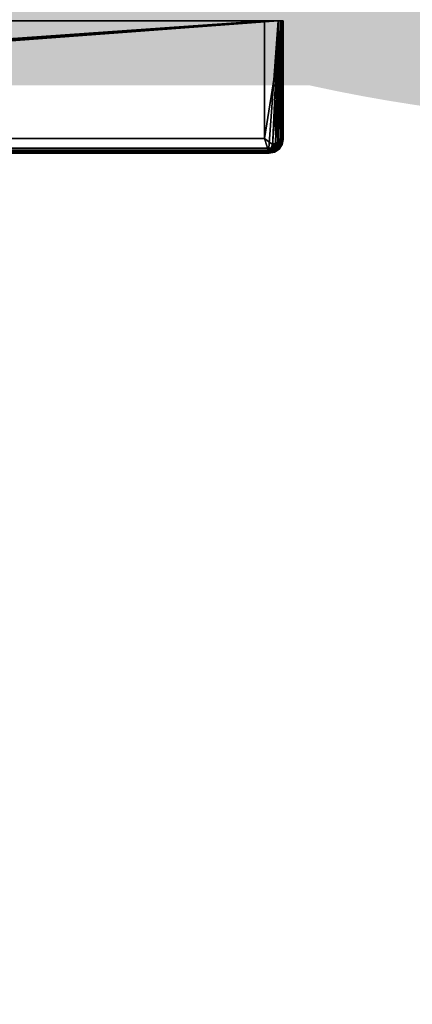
# Model space of a CAD drawing. Extents: x -6.9 to 15.4, y -1.3 to 1.1.
# Tile 13 of 36: x 0.206 to 0.342, y -0.597 to -0.255. Entities that reach past the tile are written whole.
import ezdxf

# ---------------------------------------------------------------- set-up
doc = ezdxf.new("R2010")
doc.units = 0
doc.header["$LTSCALE"] = 0.0254
doc.layers.get('0').update_dxf_attribs({"color": 13, "linetype": 'CONTINUOUS'})

# ---------------------------------------------------------------- blocks, each defined once
blk = doc.blocks.new('GROUP5_1')
blk = doc.blocks.new('GROUP1_1')
at = {"color": 253}
ref = blk.add_blockref('GROUP5_1', (0, 0), dxfattribs=at)
ref.add_attrib('Skp_GroupInstanceName', 'SHPM65Z55N_Body #1', (0, 0), dxfattribs={"height": 1})
blk = doc.blocks.new('GROUP7_1')
blk = doc.blocks.new('GROUP8_1')
at = {"color": 0}
for p, q in [((0.29625, 0.02247, 0.38205), (-0.29625, 0.02247, 0.38205)), ((0.29625, 0.02247, 0.38205), (-0.29625, 0.02247, 0.38205)), ((-0.28986, 0.02247, -0.30977), (0.29154, 0.02247, -0.30977)), ((-0.28986, 0.02247, -0.30977), (0.29154, 0.02247, -0.30977)), ((0.29154, 0.02247, -0.30977), (0.29154, -0.01838, -0.30977)), ((0.29154, 0.02247, -0.38205), (0.29154, -0.01838, -0.38205)), ((0.29154, 0.02247, -0.30977), (0.29154, -0.01838, -0.30977)), ((0.29154, 0.02247, -0.30977), (0.29154, 0.02247, -0.38205)), ((0.29803, 0.02247, -0.38205), (0.29154, 0.02247, -0.38205)), ((0.29154, 0.02247, -0.30977), (0.29154, 0.02247, -0.38205)), ((0.29803, 0.02247, -0.30977), (0.29154, 0.02247, -0.30977)), ((0.29154, 0.02247, -0.38205), (0.29154, -0.01838, -0.38205)), ((0.29803, 0.02247, -0.38205), (0.29154, 0.02247, -0.38205)), ((0.29154, 0.02247, -0.30977), (0.29801, 0.02247, 0.38027)), ((0.29691, 0.02247, 0.38192), (0.29625, 0.02247, 0.38205)), ((0.29625, 0.02247, 0.38205), (0.29625, -0.01856, 0.38205)), ((0.29625, 0.02247, 0.38205), (0.29625, -0.01856, 0.38205)), ((0.29625, 0.02247, 0.38205), (0.29801, 0.02247, 0.38027)), ((0.29625, 0.02247, 0.38205), (0.29801, 0.02247, 0.38027)), ((0.29691, 0.02247, 0.38192), (0.29625, 0.02247, 0.38205)), ((0.29751, 0.02247, 0.38153), (0.29691, 0.02247, 0.38192)), ((0.29691, 0.02247, 0.38192), (0.29691, -0.01862, 0.38192)), ((0.29691, 0.02247, 0.38192), (0.29691, -0.01862, 0.38192)), ((0.29751, 0.02247, 0.38153), (0.29691, 0.02247, 0.38192)), ((0.29791, 0.02247, 0.38092), (0.29691, 0.02247, 0.38192)), ((0.29791, 0.02247, 0.38092), (0.29691, 0.02247, 0.38192)), ((0.29803, 0.02247, 0.38027), (0.29691, 0.02247, 0.38192)), ((0.29801, 0.02247, 0.38027), (0.29691, 0.02247, 0.38192)), ((0.29791, 0.02247, 0.38092), (0.29751, 0.02247, 0.38153)), ((0.29751, 0.02247, 0.38153), (0.29751, -0.01868, 0.38153)), ((0.29751, 0.02247, 0.38153), (0.29751, -0.01868, 0.38153)), ((0.29791, 0.02247, 0.38092), (0.29751, 0.02247, 0.38153)), ((0.29803, 0.02247, 0.38027), (0.29791, 0.02247, 0.38092)), ((0.29791, 0.02247, 0.38092), (0.29791, -0.01871, 0.38092)), ((0.29791, 0.02247, 0.38092), (0.29791, -0.01871, 0.38092)), ((0.29803, 0.02247, 0.38027), (0.29791, 0.02247, 0.38092)), ((0.29803, 0.02247, 0.38027), (0.29803, 0.02247, -0.30977)), ((0.29803, 0.02247, 0.38027), (0.29803, -0.01873, 0.38027)), ((0.29803, -0.01873, -0.37447), (0.29803, 0.02247, -0.30977)), ((0.29803, -0.01873, -0.38205), (0.29803, 0.02247, -0.38205)), ((0.29803, 0.02247, -0.38205), (0.29803, 0.02247, -0.30977)), ((0.29803, -0.01873, -0.37447), (0.29803, 0.02247, -0.30977)), ((0.29803, 0.02247, -0.38205), (0.29803, 0.02247, -0.30977)), ((0.29803, 0.02247, 0.38027), (0.29803, -0.01873, 0.38027)), ((0.29803, -0.01873, -0.38205), (0.29803, 0.02247, -0.38205)), ((0.29154, -0.01838, -0.30977), (-0.28986, -0.01838, -0.30977)), ((0.29154, -0.01838, -0.38205), (-0.28986, -0.01838, -0.38205)), ((0.29154, -0.01838, -0.30977), (-0.28986, -0.01838, -0.30977)), ((0.29154, -0.01838, -0.38205), (-0.28986, -0.01838, -0.38205)), ((0.29154, -0.01838, -0.38205), (0.29154, -0.01838, -0.30977)), ((0.29154, -0.01838, -0.38205), (0.29154, -0.01838, -0.30977)), ((0.29154, -0.01838, -0.38205), (0.29426, -0.02054, -0.38205)), ((0.29154, -0.01838, -0.38205), (0.29426, -0.02054, -0.38205)), ((0.29803, -0.01873, -0.38205), (0.29426, -0.02054, -0.38205)), ((0.29803, -0.01873, -0.38205), (0.29426, -0.02054, -0.38205)), ((0.29803, -0.01873, -0.37447), (0.29426, -0.02054, -0.38205)), ((0.29803, -0.01873, -0.37447), (0.29426, -0.02054, -0.38205)), ((0.29769, -0.0205, -0.37726), (0.29426, -0.02054, -0.38205)), ((0.29769, -0.0205, -0.37726), (0.29426, -0.02054, -0.38205)), ((0.29601, -0.01982, 0.38205), (0.29533, -0.02085, 0.38205)), ((0.29601, -0.01982, 0.38205), (0.29533, -0.02085, 0.38205)), ((0.29663, -0.02007, 0.38192), (0.29581, -0.02133, 0.38192)), ((0.29663, -0.02007, 0.38192), (0.29581, -0.02133, 0.38192)), ((0.29625, -0.01856, 0.38205), (0.29601, -0.01982, 0.38205)), ((0.29625, -0.01856, 0.38205), (0.29601, -0.01982, 0.38205)), ((0.29601, -0.01982, 0.38205), (0.29663, -0.02007, 0.38192)), ((0.29601, -0.01982, 0.38205), (0.29663, -0.02007, 0.38192)), ((0.2972, -0.0203, 0.38153), (0.29624, -0.02176, 0.38153)), ((0.2972, -0.0203, 0.38153), (0.29624, -0.02176, 0.38153)), ((0.29625, -0.01856, 0.38205), (0.29691, -0.01862, 0.38192)), ((0.29625, -0.01856, 0.38205), (0.29691, -0.01862, 0.38192)), ((0.29757, -0.02045, 0.38092), (0.29653, -0.02205, 0.38092)), ((0.29757, -0.02045, 0.38092), (0.29653, -0.02205, 0.38092)), ((0.29769, -0.0205, 0.38027), (0.29662, -0.02214, 0.38027)), ((0.29662, -0.02214, -0.37983), (0.29769, -0.0205, -0.37726)), ((0.29769, -0.0205, 0.38027), (0.29662, -0.02214, 0.38027)), ((0.29662, -0.02214, -0.37983), (0.29769, -0.0205, -0.37726)), ((0.29691, -0.01862, 0.38192), (0.29663, -0.02007, 0.38192)), ((0.29691, -0.01862, 0.38192), (0.29663, -0.02007, 0.38192)), ((0.29663, -0.02007, 0.38192), (0.2972, -0.0203, 0.38153)), ((0.29663, -0.02007, 0.38192), (0.2972, -0.0203, 0.38153)), ((0.29691, -0.01862, 0.38192), (0.29751, -0.01868, 0.38153)), ((0.29691, -0.01862, 0.38192), (0.29751, -0.01868, 0.38153)), ((0.29751, -0.01868, 0.38153), (0.2972, -0.0203, 0.38153)), ((0.29751, -0.01868, 0.38153), (0.2972, -0.0203, 0.38153)), ((0.2972, -0.0203, 0.38153), (0.29757, -0.02045, 0.38092)), ((0.2972, -0.0203, 0.38153), (0.29757, -0.02045, 0.38092)), ((0.29751, -0.01868, 0.38153), (0.29791, -0.01871, 0.38092)), ((0.29751, -0.01868, 0.38153), (0.29791, -0.01871, 0.38092)), ((0.29791, -0.01871, 0.38092), (0.29757, -0.02045, 0.38092)), ((0.29791, -0.01871, 0.38092), (0.29757, -0.02045, 0.38092)), ((0.29757, -0.02045, 0.38092), (0.29769, -0.0205, 0.38027)), ((0.29757, -0.02045, 0.38092), (0.29769, -0.0205, 0.38027)), ((0.29803, -0.01873, 0.38027), (0.29769, -0.0205, 0.38027)), ((0.29769, -0.0205, -0.37726), (0.29803, -0.01873, -0.37447)), ((0.29803, -0.01873, 0.38027), (0.29769, -0.0205, 0.38027)), ((0.29769, -0.0205, -0.37726), (0.29803, -0.01873, -0.37447)), ((0.29769, -0.0205, 0.38027), (0.29769, -0.0205, -0.37726)), ((0.29769, -0.0205, 0.38027), (0.29769, -0.0205, -0.37726)), ((0.29791, -0.01871, 0.38092), (0.29803, -0.01873, 0.38027)), ((0.29791, -0.01871, 0.38092), (0.29803, -0.01873, 0.38027)), ((0.29803, -0.01873, 0.38027), (0.29803, -0.01873, -0.37447)), ((0.29803, -0.01873, -0.37447), (0.29803, -0.01873, -0.38205)), ((0.29803, -0.01873, 0.38027), (0.29803, -0.01873, -0.37447)), ((0.29803, -0.01873, -0.37447), (0.29803, -0.01873, -0.38205)), ((-0.2932, -0.02355, 0.38027), (0.2932, -0.02355, 0.38027)), ((-0.2932, -0.02355, 0.38027), (0.2932, -0.02355, 0.38027)), ((-0.2932, -0.02355, 0.3115), (0.2932, -0.02355, 0.38027)), ((-0.2932, -0.02355, 0.3115), (0.2932, -0.02355, 0.38027)), ((-0.2932, -0.02355, 0.3115), (0.2932, -0.02355, 0.3115)), ((0.2932, -0.02355, 0.25929), (-0.2932, -0.02355, 0.25929)), ((-0.2932, -0.02355, -0.38205), (0.2932, -0.02355, 0.25929)), ((-0.2932, -0.02355, -0.38205), (0.2932, -0.02355, 0.25929)), ((-0.2932, -0.02355, -0.38205), (0.2932, -0.02355, -0.38205)), ((-0.2932, -0.02355, -0.38205), (0.2932, -0.02355, -0.38205)), ((0.29319, -0.02343, 0.38092), (-0.29319, -0.02343, 0.38092)), ((0.29319, -0.02343, 0.38092), (-0.29319, -0.02343, 0.38092)), ((0.29316, -0.02303, 0.38153), (-0.29316, -0.02303, 0.38153)), ((0.29316, -0.02303, 0.38153), (-0.29316, -0.02303, 0.38153)), ((0.2931, -0.02243, 0.38192), (-0.2931, -0.02243, 0.38192)), ((0.2931, -0.02243, 0.38192), (-0.2931, -0.02243, 0.38192)), ((0.29304, -0.02177, 0.38205), (-0.29304, -0.02177, 0.38205)), ((0.29304, -0.02177, 0.38205), (-0.29304, -0.02177, 0.38205)), ((0.2932, -0.02355, 0.3115), (0.2045, -0.02247, 0.3115)), ((0.2045, -0.02247, 0.25929), (0.2932, -0.02355, 0.3115)), ((0.2045, -0.02247, 0.25929), (0.2932, -0.02355, 0.3115)), ((0.2045, -0.02247, 0.25929), (0.2932, -0.02355, 0.25929)), ((0.2943, -0.02153, 0.38205), (0.29304, -0.02177, 0.38205)), ((0.2943, -0.02153, 0.38205), (0.29304, -0.02177, 0.38205)), ((0.2931, -0.02243, 0.38192), (0.29304, -0.02177, 0.38205)), ((0.2931, -0.02243, 0.38192), (0.29304, -0.02177, 0.38205)), ((0.29455, -0.02215, 0.38192), (0.2931, -0.02243, 0.38192)), ((0.29455, -0.02215, 0.38192), (0.2931, -0.02243, 0.38192)), ((0.29316, -0.02303, 0.38153), (0.2931, -0.02243, 0.38192)), ((0.29316, -0.02303, 0.38153), (0.2931, -0.02243, 0.38192)), ((0.29478, -0.02272, 0.38153), (0.29316, -0.02303, 0.38153)), ((0.29478, -0.02272, 0.38153), (0.29316, -0.02303, 0.38153)), ((0.29319, -0.02343, 0.38092), (0.29316, -0.02303, 0.38153)), ((0.29319, -0.02343, 0.38092), (0.29316, -0.02303, 0.38153)), ((0.29493, -0.02309, 0.38092), (0.29319, -0.02343, 0.38092)), ((0.29493, -0.02309, 0.38092), (0.29319, -0.02343, 0.38092)), ((0.2932, -0.02355, 0.38027), (0.29319, -0.02343, 0.38092)), ((0.2932, -0.02355, 0.38027), (0.29319, -0.02343, 0.38092)), ((0.29426, -0.02054, -0.38205), (0.2932, -0.02355, -0.38205)), ((0.29426, -0.02054, -0.38205), (0.2932, -0.02355, -0.38205)), ((0.29498, -0.02321, 0.38027), (0.2932, -0.02355, 0.38027)), ((0.2932, -0.02355, -0.38205), (0.29498, -0.02321, -0.38152)), ((0.29498, -0.02321, 0.38027), (0.2932, -0.02355, 0.38027)), ((0.2932, -0.02355, -0.38205), (0.29498, -0.02321, -0.38152)), ((0.2932, -0.02355, 0.38027), (0.2932, -0.02355, -0.38205)), ((0.2932, -0.02355, 0.3115), (0.2932, -0.02355, 0.38027)), ((0.2932, -0.02355, 0.25929), (0.2932, -0.02355, 0.3115)), ((0.2932, -0.02355, -0.38205), (0.2932, -0.02355, 0.25929)), ((0.29662, -0.02214, -0.37983), (0.29426, -0.02054, -0.38205)), ((0.29662, -0.02214, -0.37983), (0.29426, -0.02054, -0.38205)), ((0.29498, -0.02321, -0.38152), (0.29426, -0.02054, -0.38205)), ((0.29498, -0.02321, -0.38152), (0.29426, -0.02054, -0.38205)), ((0.29533, -0.02085, 0.38205), (0.2943, -0.02153, 0.38205)), ((0.29533, -0.02085, 0.38205), (0.2943, -0.02153, 0.38205)), ((0.29455, -0.02215, 0.38192), (0.2943, -0.02153, 0.38205)), ((0.29455, -0.02215, 0.38192), (0.2943, -0.02153, 0.38205)), ((0.29581, -0.02133, 0.38192), (0.29455, -0.02215, 0.38192)), ((0.29581, -0.02133, 0.38192), (0.29455, -0.02215, 0.38192)), ((0.29478, -0.02272, 0.38153), (0.29455, -0.02215, 0.38192)), ((0.29478, -0.02272, 0.38153), (0.29455, -0.02215, 0.38192)), ((0.29624, -0.02176, 0.38153), (0.29478, -0.02272, 0.38153)), ((0.29624, -0.02176, 0.38153), (0.29478, -0.02272, 0.38153)), ((0.29493, -0.02309, 0.38092), (0.29478, -0.02272, 0.38153)), ((0.29493, -0.02309, 0.38092), (0.29478, -0.02272, 0.38153)), ((0.29653, -0.02205, 0.38092), (0.29493, -0.02309, 0.38092)), ((0.29653, -0.02205, 0.38092), (0.29493, -0.02309, 0.38092)), ((0.29493, -0.02309, 0.38092), (0.29662, -0.02214, 0.38027)), ((0.29493, -0.02309, 0.38092), (0.29662, -0.02214, 0.38027)), ((0.29498, -0.02321, 0.38027), (0.29493, -0.02309, 0.38092)), ((0.29498, -0.02321, 0.38027), (0.29493, -0.02309, 0.38092)), ((0.29662, -0.02214, 0.38027), (0.29498, -0.02321, 0.38027)), ((0.29498, -0.02321, -0.38152), (0.29662, -0.02214, -0.37983)), ((0.29662, -0.02214, 0.38027), (0.29498, -0.02321, 0.38027)), ((0.29498, -0.02321, -0.38152), (0.29662, -0.02214, -0.37983)), ((0.29498, -0.02321, 0.38027), (0.29498, -0.02321, -0.38152)), ((0.29498, -0.02321, 0.38027), (0.29498, -0.02321, -0.38152)), ((0.29533, -0.02085, 0.38205), (0.29581, -0.02133, 0.38192)), ((0.29533, -0.02085, 0.38205), (0.29581, -0.02133, 0.38192)), ((0.29581, -0.02133, 0.38192), (0.29624, -0.02176, 0.38153)), ((0.29581, -0.02133, 0.38192), (0.29624, -0.02176, 0.38153)), ((0.29624, -0.02176, 0.38153), (0.29653, -0.02205, 0.38092)), ((0.29624, -0.02176, 0.38153), (0.29653, -0.02205, 0.38092)), ((0.29653, -0.02205, 0.38092), (0.29662, -0.02214, 0.38027)), ((0.29653, -0.02205, 0.38092), (0.29662, -0.02214, 0.38027)), ((0.29662, -0.02214, 0.38027), (0.29662, -0.02214, -0.37983)), ((0.29662, -0.02214, 0.38027), (0.29662, -0.02214, -0.37983))]:
    blk.add_line(p, q, dxfattribs=at)
at = {"color": 8}
mesh = blk.add_polyface(dxfattribs=at)
corners = [(-0.29801, 0.02247, 0.38027), (0.29154, 0.02247, -0.30977), (-0.28986, 0.02247, -0.30977), (0.29801, 0.02247, 0.38027), (0.29625, 0.02247, 0.38205), (-0.29625, 0.02247, 0.38205)]
mesh.append_faces([[corners[k] for k in face] for face in [(0, 1, 2), (4, 0, 5)]], dxfattribs={"vtx0": -1, "color": 8})
mesh.append_faces([[corners[k] for k in face] for face in [(1, 0, 3), (3, 0, 4)]], dxfattribs={"vtx0": -1, "vtx1": -1, "color": 8})
mesh = blk.add_polyface(dxfattribs=at)
corners = [(-0.29601, -0.01982, 0.38205), (-0.29625, 0.02247, 0.38205), (-0.29625, -0.01856, 0.38205), (0.29625, 0.02247, 0.38205), (-0.29533, -0.02085, 0.38205), (-0.2943, -0.02153, 0.38205), (-0.29304, -0.02177, 0.38205), (0.29304, -0.02177, 0.38205), (0.2943, -0.02153, 0.38205), (0.29533, -0.02085, 0.38205), (0.29601, -0.01982, 0.38205), (0.29625, -0.01856, 0.38205)]
mesh.append_faces([[corners[k] for k in face] for face in [(0, 1, 2), (3, 10, 11)]], dxfattribs={"vtx0": -1, "color": 8})
mesh.append_faces([[corners[k] for k in face] for face in [(1, 0, 3)]], dxfattribs={"vtx0": -1, "vtx1": -1, "color": 8})
mesh.append_faces([[corners[k] for k in face] for face in [(3, 0, 4), (3, 4, 5), (3, 5, 6), (3, 6, 7), (3, 7, 8), (3, 8, 9), (3, 9, 10)]], dxfattribs={"vtx0": -1, "vtx2": -1, "color": 8})
mesh = blk.add_polyface(dxfattribs=at)
corners = [(0.29154, 0.02247, -0.30977), (-0.28986, -0.01838, -0.30977), (-0.28986, 0.02247, -0.30977), (0.29154, -0.01838, -0.30977)]
mesh.append_faces([[corners[k] for k in face] for face in [(0, 1, 2), (1, 0, 3)]], dxfattribs={"vtx0": -1, "color": 8})
mesh = blk.add_polyface(dxfattribs=at)
corners = [(0.29154, 0.02247, -0.30977), (0.29154, -0.01838, -0.38205), (0.29154, -0.01838, -0.30977), (0.29154, 0.02247, -0.38205)]
mesh.append_faces([[corners[k] for k in face] for face in [(0, 1, 2), (1, 0, 3)]], dxfattribs={"vtx0": -1, "color": 8})
mesh = blk.add_polyface(dxfattribs=at)
corners = [(0.29154, 0.02247, -0.30977), (0.29803, 0.02247, -0.38205), (0.29154, 0.02247, -0.38205), (0.29803, 0.02247, -0.30977)]
mesh.append_faces([[corners[k] for k in face] for face in [(0, 1, 2), (1, 0, 3)]], dxfattribs={"vtx0": -1, "color": 8})
mesh = blk.add_polyface(dxfattribs=at)
corners = [(0.29803, 0.02247, -0.38205), (0.29154, -0.01838, -0.38205), (0.29154, 0.02247, -0.38205), (0.29426, -0.02054, -0.38205), (0.29803, -0.01873, -0.38205)]
mesh.append_faces([[corners[k] for k in face] for face in [(0, 1, 2), (3, 0, 4)]], dxfattribs={"vtx0": -1, "color": 8})
mesh.append_faces([[corners[k] for k in face] for face in [(1, 0, 3)]], dxfattribs={"vtx0": -1, "vtx1": -1, "color": 8})
mesh = blk.add_polyface(dxfattribs=at)
corners = [(0.29691, -0.01862, 0.38192), (0.29625, 0.02247, 0.38205), (0.29625, -0.01856, 0.38205), (0.29691, 0.02247, 0.38192)]
mesh.append_faces([[corners[k] for k in face] for face in [(0, 1, 2), (1, 0, 3)]], dxfattribs={"vtx0": -1, "color": 8})
mesh = blk.add_polyface(dxfattribs=at)
corners = [(0.29625, 0.02247, 0.38205), (0.29691, 0.02247, 0.38192), (0.29801, 0.02247, 0.38027)]
mesh.append_faces([[corners[k] for k in face] for face in [(0, 1, 2)]], dxfattribs={"color": 8})
mesh = blk.add_polyface(dxfattribs=at)
corners = [(0.29751, -0.01868, 0.38153), (0.29691, 0.02247, 0.38192), (0.29691, -0.01862, 0.38192), (0.29751, 0.02247, 0.38153)]
mesh.append_faces([[corners[k] for k in face] for face in [(0, 1, 2), (1, 0, 3)]], dxfattribs={"vtx0": -1, "color": 8})
mesh = blk.add_polyface(dxfattribs=at)
corners = [(0.29691, 0.02247, 0.38192), (0.29751, 0.02247, 0.38153), (0.29791, 0.02247, 0.38092)]
mesh.append_faces([[corners[k] for k in face] for face in [(0, 1, 2)]], dxfattribs={"color": 8})
mesh = blk.add_polyface(dxfattribs=at)
corners = [(0.29691, 0.02247, 0.38192), (0.29791, 0.02247, 0.38092), (0.29803, 0.02247, 0.38027)]
mesh.append_faces([[corners[k] for k in face] for face in [(0, 1, 2)]], dxfattribs={"color": 8})
mesh = blk.add_polyface(dxfattribs=at)
corners = [(0.29791, 0.02247, 0.38092), (0.29751, -0.01868, 0.38153), (0.29791, -0.01871, 0.38092), (0.29751, 0.02247, 0.38153)]
mesh.append_faces([[corners[k] for k in face] for face in [(0, 1, 2), (1, 0, 3)]], dxfattribs={"vtx0": -1, "color": 8})
mesh = blk.add_polyface(dxfattribs=at)
corners = [(0.29803, 0.02247, 0.38027), (0.29791, -0.01871, 0.38092), (0.29803, -0.01873, 0.38027), (0.29791, 0.02247, 0.38092)]
mesh.append_faces([[corners[k] for k in face] for face in [(0, 1, 2), (1, 0, 3)]], dxfattribs={"vtx0": -1, "color": 8})
mesh = blk.add_polyface(dxfattribs=at)
corners = [(0.29803, 0.02247, -0.30977), (0.29803, -0.01873, 0.38027), (0.29803, -0.01873, -0.37447), (0.29803, 0.02247, 0.38027)]
mesh.append_faces([[corners[k] for k in face] for face in [(0, 1, 2), (1, 0, 3)]], dxfattribs={"vtx0": -1, "color": 8})
mesh = blk.add_polyface(dxfattribs=at)
corners = [(0.29803, 0.02247, -0.38205), (0.29803, -0.01873, -0.37447), (0.29803, -0.01873, -0.38205), (0.29803, 0.02247, -0.30977)]
mesh.append_faces([[corners[k] for k in face] for face in [(0, 1, 2), (1, 0, 3)]], dxfattribs={"vtx0": -1, "color": 8})
mesh = blk.add_polyface(dxfattribs=at)
corners = [(-0.28986, -0.01838, -0.38205), (-0.2932, -0.02355, -0.38205), (-0.29395, -0.02097, -0.38205), (0.2932, -0.02355, -0.38205), (0.29154, -0.01838, -0.38205), (0.29426, -0.02054, -0.38205)]
mesh.append_faces([[corners[k] for k in face] for face in [(0, 1, 2), (3, 4, 5)]], dxfattribs={"vtx0": -1, "color": 8})
mesh.append_faces([[corners[k] for k in face] for face in [(1, 0, 3)]], dxfattribs={"vtx0": -1, "vtx1": -1, "color": 8})
mesh.append_faces([[corners[k] for k in face] for face in [(3, 0, 4)]], dxfattribs={"vtx0": -1, "vtx2": -1, "color": 8})
mesh = blk.add_polyface(dxfattribs=at)
corners = [(-0.28986, -0.01838, -0.30977), (0.29154, -0.01838, -0.38205), (-0.28986, -0.01838, -0.38205), (0.29154, -0.01838, -0.30977)]
mesh.append_faces([[corners[k] for k in face] for face in [(0, 1, 2), (1, 0, 3)]], dxfattribs={"vtx0": -1, "color": 8})
mesh = blk.add_polyface(dxfattribs=at)
corners = [(0.29803, -0.01873, -0.37447), (0.29426, -0.02054, -0.38205), (0.29803, -0.01873, -0.38205)]
mesh.append_faces([[corners[k] for k in face] for face in [(0, 1, 2)]], dxfattribs={"color": 8})
mesh = blk.add_polyface(dxfattribs=at)
corners = [(0.29803, -0.01873, -0.37447), (0.29769, -0.0205, -0.37726), (0.29426, -0.02054, -0.38205)]
mesh.append_faces([[corners[k] for k in face] for face in [(0, 1, 2)]], dxfattribs={"color": 8})
mesh = blk.add_polyface(dxfattribs=at)
corners = [(0.29769, -0.0205, -0.37726), (0.29662, -0.02214, -0.37983), (0.29426, -0.02054, -0.38205)]
mesh.append_faces([[corners[k] for k in face] for face in [(0, 1, 2)]], dxfattribs={"color": 8})
mesh = blk.add_polyface(dxfattribs=at)
corners = [(0.29581, -0.02133, 0.38192), (0.29601, -0.01982, 0.38205), (0.29533, -0.02085, 0.38205), (0.29663, -0.02007, 0.38192)]
mesh.append_faces([[corners[k] for k in face] for face in [(0, 1, 2), (1, 0, 3)]], dxfattribs={"vtx0": -1, "color": 8})
mesh = blk.add_polyface(dxfattribs=at)
corners = [(0.29624, -0.02176, 0.38153), (0.29663, -0.02007, 0.38192), (0.29581, -0.02133, 0.38192), (0.2972, -0.0203, 0.38153)]
mesh.append_faces([[corners[k] for k in face] for face in [(0, 1, 2), (1, 0, 3)]], dxfattribs={"vtx0": -1, "color": 8})
mesh = blk.add_polyface(dxfattribs=at)
corners = [(0.29663, -0.02007, 0.38192), (0.29625, -0.01856, 0.38205), (0.29601, -0.01982, 0.38205), (0.29691, -0.01862, 0.38192)]
mesh.append_faces([[corners[k] for k in face] for face in [(0, 1, 2), (1, 0, 3)]], dxfattribs={"vtx0": -1, "color": 8})
mesh = blk.add_polyface(dxfattribs=at)
corners = [(0.29757, -0.02045, 0.38092), (0.29624, -0.02176, 0.38153), (0.29653, -0.02205, 0.38092), (0.2972, -0.0203, 0.38153)]
mesh.append_faces([[corners[k] for k in face] for face in [(0, 1, 2), (1, 0, 3)]], dxfattribs={"vtx0": -1, "color": 8})
mesh = blk.add_polyface(dxfattribs=at)
corners = [(0.29769, -0.0205, 0.38027), (0.29653, -0.02205, 0.38092), (0.29662, -0.02214, 0.38027), (0.29757, -0.02045, 0.38092)]
mesh.append_faces([[corners[k] for k in face] for face in [(0, 1, 2), (1, 0, 3)]], dxfattribs={"vtx0": -1, "color": 8})
mesh = blk.add_polyface(dxfattribs=at)
corners = [(0.29769, -0.0205, -0.37726), (0.29662, -0.02214, 0.38027), (0.29662, -0.02214, -0.37983), (0.29769, -0.0205, 0.38027)]
mesh.append_faces([[corners[k] for k in face] for face in [(0, 1, 2), (1, 0, 3)]], dxfattribs={"vtx0": -1, "color": 8})
mesh = blk.add_polyface(dxfattribs=at)
corners = [(0.2972, -0.0203, 0.38153), (0.29691, -0.01862, 0.38192), (0.29663, -0.02007, 0.38192), (0.29751, -0.01868, 0.38153)]
mesh.append_faces([[corners[k] for k in face] for face in [(0, 1, 2), (1, 0, 3)]], dxfattribs={"vtx0": -1, "color": 8})
mesh = blk.add_polyface(dxfattribs=at)
corners = [(0.29791, -0.01871, 0.38092), (0.2972, -0.0203, 0.38153), (0.29757, -0.02045, 0.38092), (0.29751, -0.01868, 0.38153)]
mesh.append_faces([[corners[k] for k in face] for face in [(0, 1, 2), (1, 0, 3)]], dxfattribs={"vtx0": -1, "color": 8})
mesh = blk.add_polyface(dxfattribs=at)
corners = [(0.29803, -0.01873, 0.38027), (0.29757, -0.02045, 0.38092), (0.29769, -0.0205, 0.38027), (0.29791, -0.01871, 0.38092)]
mesh.append_faces([[corners[k] for k in face] for face in [(0, 1, 2), (1, 0, 3)]], dxfattribs={"vtx0": -1, "color": 8})
mesh = blk.add_polyface(dxfattribs=at)
corners = [(0.29803, -0.01873, -0.37447), (0.29769, -0.0205, 0.38027), (0.29769, -0.0205, -0.37726), (0.29803, -0.01873, 0.38027)]
mesh.append_faces([[corners[k] for k in face] for face in [(0, 1, 2), (1, 0, 3)]], dxfattribs={"vtx0": -1, "color": 8})
mesh = blk.add_polyface(dxfattribs=at)
corners = [(0.29319, -0.02343, 0.38092), (-0.2932, -0.02355, 0.38027), (0.2932, -0.02355, 0.38027), (-0.29319, -0.02343, 0.38092)]
mesh.append_faces([[corners[k] for k in face] for face in [(0, 1, 2), (1, 0, 3)]], dxfattribs={"vtx0": -1, "color": 8})
mesh = blk.add_polyface(dxfattribs=at)
corners = [(-0.2932, -0.02355, 0.38027), (-0.2932, -0.02355, 0.3115), (0.2932, -0.02355, 0.38027)]
mesh.append_faces([[corners[k] for k in face] for face in [(0, 1, 2)]], dxfattribs={"color": 8})
mesh = blk.add_polyface(dxfattribs=at)
corners = [(0.2932, -0.02355, 0.38027), (-0.2932, -0.02355, 0.3115), (0.2932, -0.02355, 0.3115)]
mesh.append_faces([[corners[k] for k in face] for face in [(0, 1, 2)]], dxfattribs={"color": 8})
mesh = blk.add_polyface(dxfattribs=at)
corners = [(-0.2932, -0.02355, 0.25929), (-0.2932, -0.02355, -0.38205), (0.2932, -0.02355, 0.25929)]
mesh.append_faces([[corners[k] for k in face] for face in [(0, 1, 2)]], dxfattribs={"color": 8})
mesh = blk.add_polyface(dxfattribs=at)
corners = [(0.2932, -0.02355, 0.25929), (-0.2932, -0.02355, -0.38205), (0.2932, -0.02355, -0.38205)]
mesh.append_faces([[corners[k] for k in face] for face in [(0, 1, 2)]], dxfattribs={"color": 8})
mesh = blk.add_polyface(dxfattribs=at)
corners = [(0.29316, -0.02303, 0.38153), (-0.29319, -0.02343, 0.38092), (0.29319, -0.02343, 0.38092), (-0.29316, -0.02303, 0.38153)]
mesh.append_faces([[corners[k] for k in face] for face in [(0, 1, 2), (1, 0, 3)]], dxfattribs={"vtx0": -1, "color": 8})
mesh = blk.add_polyface(dxfattribs=at)
corners = [(0.29316, -0.02303, 0.38153), (-0.2931, -0.02243, 0.38192), (-0.29316, -0.02303, 0.38153), (0.2931, -0.02243, 0.38192)]
mesh.append_faces([[corners[k] for k in face] for face in [(0, 1, 2), (1, 0, 3)]], dxfattribs={"vtx0": -1, "color": 8})
mesh = blk.add_polyface(dxfattribs=at)
corners = [(0.2931, -0.02243, 0.38192), (-0.29304, -0.02177, 0.38205), (-0.2931, -0.02243, 0.38192), (0.29304, -0.02177, 0.38205)]
mesh.append_faces([[corners[k] for k in face] for face in [(0, 1, 2), (1, 0, 3)]], dxfattribs={"vtx0": -1, "color": 8})
mesh = blk.add_polyface(dxfattribs=at)
corners = [(0.2045, -0.02247, 0.3115), (0.2045, -0.02247, 0.25929), (0.2932, -0.02355, 0.3115)]
mesh.append_faces([[corners[k] for k in face] for face in [(0, 1, 2)]], dxfattribs={"color": 8})
mesh = blk.add_polyface(dxfattribs=at)
corners = [(0.2932, -0.02355, 0.3115), (0.2045, -0.02247, 0.25929), (0.2932, -0.02355, 0.25929)]
mesh.append_faces([[corners[k] for k in face] for face in [(0, 1, 2)]], dxfattribs={"color": 8})
mesh = blk.add_polyface(dxfattribs=at)
corners = [(0.2931, -0.02243, 0.38192), (0.2943, -0.02153, 0.38205), (0.29304, -0.02177, 0.38205), (0.29455, -0.02215, 0.38192)]
mesh.append_faces([[corners[k] for k in face] for face in [(0, 1, 2), (1, 0, 3)]], dxfattribs={"vtx0": -1, "color": 8})
mesh = blk.add_polyface(dxfattribs=at)
corners = [(0.29316, -0.02303, 0.38153), (0.29455, -0.02215, 0.38192), (0.2931, -0.02243, 0.38192), (0.29478, -0.02272, 0.38153)]
mesh.append_faces([[corners[k] for k in face] for face in [(0, 1, 2), (1, 0, 3)]], dxfattribs={"vtx0": -1, "color": 8})
mesh = blk.add_polyface(dxfattribs=at)
corners = [(0.29493, -0.02309, 0.38092), (0.29316, -0.02303, 0.38153), (0.29319, -0.02343, 0.38092), (0.29478, -0.02272, 0.38153)]
mesh.append_faces([[corners[k] for k in face] for face in [(0, 1, 2), (1, 0, 3)]], dxfattribs={"vtx0": -1, "color": 8})
mesh = blk.add_polyface(dxfattribs=at)
corners = [(0.29498, -0.02321, 0.38027), (0.29319, -0.02343, 0.38092), (0.2932, -0.02355, 0.38027), (0.29493, -0.02309, 0.38092)]
mesh.append_faces([[corners[k] for k in face] for face in [(0, 1, 2), (1, 0, 3)]], dxfattribs={"vtx0": -1, "color": 8})
mesh = blk.add_polyface(dxfattribs=at)
corners = [(0.29498, -0.02321, -0.38152), (0.2932, -0.02355, -0.38205), (0.29426, -0.02054, -0.38205)]
mesh.append_faces([[corners[k] for k in face] for face in [(0, 1, 2)]], dxfattribs={"color": 8})
mesh = blk.add_polyface(dxfattribs=at)
corners = [(0.29498, -0.02321, -0.38152), (0.2932, -0.02355, 0.38027), (0.2932, -0.02355, -0.38205), (0.29498, -0.02321, 0.38027)]
mesh.append_faces([[corners[k] for k in face] for face in [(0, 1, 2), (1, 0, 3)]], dxfattribs={"vtx0": -1, "color": 8})
mesh = blk.add_polyface(dxfattribs=at)
corners = [(0.29662, -0.02214, -0.37983), (0.29498, -0.02321, -0.38152), (0.29426, -0.02054, -0.38205)]
mesh.append_faces([[corners[k] for k in face] for face in [(0, 1, 2)]], dxfattribs={"color": 8})
mesh = blk.add_polyface(dxfattribs=at)
corners = [(0.29455, -0.02215, 0.38192), (0.29533, -0.02085, 0.38205), (0.2943, -0.02153, 0.38205), (0.29581, -0.02133, 0.38192)]
mesh.append_faces([[corners[k] for k in face] for face in [(0, 1, 2), (1, 0, 3)]], dxfattribs={"vtx0": -1, "color": 8})
mesh = blk.add_polyface(dxfattribs=at)
corners = [(0.29478, -0.02272, 0.38153), (0.29581, -0.02133, 0.38192), (0.29455, -0.02215, 0.38192), (0.29624, -0.02176, 0.38153)]
mesh.append_faces([[corners[k] for k in face] for face in [(0, 1, 2), (1, 0, 3)]], dxfattribs={"vtx0": -1, "color": 8})
mesh = blk.add_polyface(dxfattribs=at)
corners = [(0.29624, -0.02176, 0.38153), (0.29493, -0.02309, 0.38092), (0.29653, -0.02205, 0.38092), (0.29478, -0.02272, 0.38153)]
mesh.append_faces([[corners[k] for k in face] for face in [(0, 1, 2), (1, 0, 3)]], dxfattribs={"vtx0": -1, "color": 8})
mesh = blk.add_polyface(dxfattribs=at)
corners = [(0.29493, -0.02309, 0.38092), (0.29662, -0.02214, 0.38027), (0.29653, -0.02205, 0.38092)]
mesh.append_faces([[corners[k] for k in face] for face in [(0, 1, 2)]], dxfattribs={"color": 8})
mesh = blk.add_polyface(dxfattribs=at)
corners = [(0.29493, -0.02309, 0.38092), (0.29498, -0.02321, 0.38027), (0.29662, -0.02214, 0.38027)]
mesh.append_faces([[corners[k] for k in face] for face in [(0, 1, 2)]], dxfattribs={"color": 8})
mesh = blk.add_polyface(dxfattribs=at)
corners = [(0.29662, -0.02214, -0.37983), (0.29498, -0.02321, 0.38027), (0.29498, -0.02321, -0.38152), (0.29662, -0.02214, 0.38027)]
mesh.append_faces([[corners[k] for k in face] for face in [(0, 1, 2), (1, 0, 3)]], dxfattribs={"vtx0": -1, "color": 8})
blk = doc.blocks.new('GROUP9_1')
blk = doc.blocks.new('GROUP23_1')
blk = doc.blocks.new('GROUP24_1')
blk = doc.blocks.new('GROUP22_1')
at = {"color": 8}
ref = blk.add_blockref('GROUP24_1', (0, 0), dxfattribs=at)
ref.add_attrib('Skp_GroupInstanceName', 'Pocket_Door_Handle #1', (0, 0), dxfattribs={"height": 1})
at = {"color": 9}
ref = blk.add_blockref('GROUP23_1', (0, 0), dxfattribs=at)
ref.add_attrib('Skp_GroupInstanceName', 'Front_Trim', (0, 0), dxfattribs={"height": 1})
blk = doc.blocks.new('GROUP6_1')
at = {"color": 8}
ref = blk.add_blockref('GROUP22_1', (0, 0), dxfattribs=at)
ref.add_attrib('Skp_GroupInstanceName', 'Pocket_Door_Handle', (0, 0), dxfattribs={"height": 1})
at = {"color": 250}
ref = blk.add_blockref('GROUP7_1', (0, 0), dxfattribs=at)
ref.add_attrib('Skp_GroupInstanceName', 'Display', (0, 0), dxfattribs={"height": 1})
at = {"color": 8}
ref = blk.add_blockref('GROUP8_1', (0, 0), dxfattribs=at)
ref.add_attrib('Skp_GroupInstanceName', 'SHPM65Z55N_Door #1', (0, 0), dxfattribs={"height": 1})
ref = blk.add_blockref('GROUP9_1', (0.0004, 0.00241, -0.47034), dxfattribs=dict(at, rotation=180.0000050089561))
ref.add_attrib('Skp_GroupInstanceName', 'Buttons', (0, 0), dxfattribs={"height": 1})
blk = doc.blocks.new('GROUP0_1')
at = {"color": 253}
ref = blk.add_blockref('GROUP1_1', (-0.0004, 0.02462, 0.00103), dxfattribs=at)
ref.add_attrib('Skp_GroupInstanceName', 'SHPM65Z55N_Body', (0, 0), dxfattribs={"height": 1})
at = {"color": 8}
blk.add_blockref('GROUP6_1', (-0.0004, -0.27784, 0.47034), dxfattribs=at)

msp = doc.modelspace()

# ---------------------------------------------------------------- block references
at = {"color": 254}
msp.add_blockref('GROUP0_1', (0, 0), dxfattribs=at)

doc.saveas('drawing.dxf')
